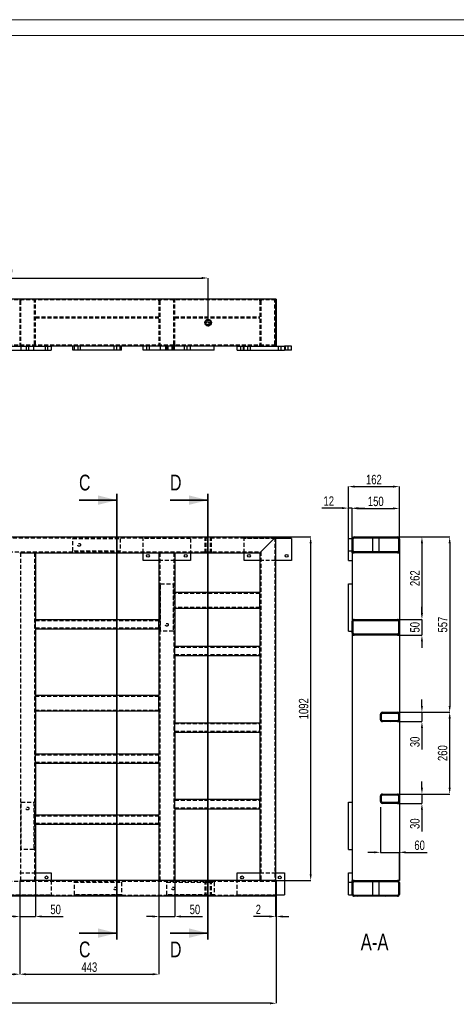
# Model space of a CAD drawing. Header units: millimetres. Extents: x 0 to 841, y 0 to 594.
# Tile 5 of 14: x 235 to 374, y 281 to 594. Entities that reach past the tile are written whole.
import ezdxf

# ---------------------------------------------------------------- set-up
doc = ezdxf.new("R2010")
doc.units = ezdxf.units.MM
doc.header["$PDSIZE"] = -1
doc.linetypes.add('CENTERX2', pattern=[20.32, 12.7, -2.54, 2.54, -2.54])
doc.linetypes.add('HIDDEN', pattern=[1.905, 1.27, -0.635])
for name, color, linetype in [('COTES', 1, 'Continuous'), ('NOTES', 6, 'Continuous'), ('TRAIT-FINS', 9, 'Continuous'), ('TRAIT-MIXTES', 3, 'CENTERX2'), ('TRAIT-TIRET', 2, 'HIDDEN')]:
    doc.layers.add(name, color=color, linetype=linetype)
doc.layers.add('TRAIT-FORT', color=4, linetype='Continuous', lineweight=25)
doc.styles.add('SLDTEXTSTYLE0', font='TXT', dxfattribs={"width": 0.75})
doc.dimstyles.new('SLDDIMSTYLE0', dxfattribs={"dimtxt": 3, "dimasz": 2, "dimexe": 0, "dimexo": 0.0625, "dimgap": 0.75, "dimtad": 1, "dimdec": 0, "dimlfac": 10, "dimrnd": 1e-09, "dimzin": 12, "dimdsep": 46, "dimtxsty": 'SLDTEXTSTYLE0', "dimsah": 1, "dimcen": 0.09, "dimadec": 0, "dimazin": 3, "dimtfac": 1, "dimtdec": 0, "dimtofl": 0, "dimtmove": 0, "dimatfit": 3, "dimfxl": 1, "dimfrac": 2, "dimtolj": 1, "dimtzin": 12, "dimarcsym": 0})
doc.dimstyles.new('SLDDIMSTYLE1', dxfattribs={"dimtxt": 3, "dimasz": 2, "dimexe": 0, "dimexo": 0.0625, "dimgap": 0.75, "dimtad": 1, "dimdec": 0, "dimlfac": 10, "dimrnd": 1e-09, "dimzin": 12, "dimdsep": 46, "dimtxsty": 'SLDTEXTSTYLE0', "dimsah": 1, "dimcen": 0.09, "dimadec": 0, "dimazin": 3, "dimtfac": 1, "dimtdec": 0, "dimtmove": 0, "dimatfit": 0, "dimfxl": 1, "dimfrac": 2, "dimtolj": 1, "dimtzin": 12, "dimarcsym": 0})
pattern_1 = [(45, (0, 0), (-13.4704, 13.4704), []), (45, (4.49, 2e-323), (-13.4704, 13.4704), []), (45, (8.98, 4e-323), (-13.4704, 13.4704), []), (45, (13.47, 6e-323), (-13.4704, 13.4704), [])]

# ---------------------------------------------------------------- blocks, each defined once
blk = doc.blocks.new('_D_2')
at = {"layer": 'COTES', "color": 0, "lineweight": -2, "transparency": 16777216}
for p, q in [((209.6, 320.34), (209.6, 290.63)), ((235, 320.34), (235, 290.63)), ((211.6, 290.63), (233, 290.63))]:
    blk.add_line(p, q, dxfattribs=at)
at = {"layer": 'COTES', "color": 0, "transparency": 16777216}
for points in [[(211.6, 290.96), (211.6, 290.29), (209.6, 290.63)], [(233, 290.96), (233, 290.29), (235, 290.63)]]:
    blk.add_solid(points, dxfattribs=at)
at = {"layer": 'Defpoints', "color": 0, "transparency": 16777216}
for p in [(209.6, 320.4), (235, 320.4), (235, 290.63)]:
    blk.add_point(p, dxfattribs=at)
at = {"layer": 'COTES', "color": 0, "transparency": 16777216, "insert": (222.3, 294.38), "char_height": 3, "attachment_point": 2, "style": 'SLDTEXTSTYLE0'}
blk.add_mtext('\\A1;254', dxfattribs=at)
blk = doc.blocks.new('_D_3')
at = {"layer": 'COTES', "color": 0, "lineweight": -2, "transparency": 16777216}
for p, q in [((235, 320.34), (235, 290.63)), ((279.3, 320.34), (279.3, 290.63)), ((237, 290.63), (277.3, 290.63))]:
    blk.add_line(p, q, dxfattribs=at)
at = {"layer": 'COTES', "color": 0, "transparency": 16777216}
for points in [[(237, 290.96), (237, 290.29), (235, 290.63)], [(277.3, 290.96), (277.3, 290.29), (279.3, 290.63)]]:
    blk.add_solid(points, dxfattribs=at)
at = {"layer": 'Defpoints', "color": 0, "transparency": 16777216}
for p in [(235, 320.4), (279.3, 320.4), (279.3, 290.63)]:
    blk.add_point(p, dxfattribs=at)
at = {"layer": 'COTES', "color": 0, "transparency": 16777216, "insert": (257.15, 294.38), "char_height": 3, "attachment_point": 2, "style": 'SLDTEXTSTYLE0'}
blk.add_mtext('\\A1;443', dxfattribs=at)
blk = doc.blocks.new('_D_4')
at = {"layer": 'COTES', "color": 0, "lineweight": -2, "transparency": 16777216}
for p, q in [((24.9, 315.34), (24.9, 281.4)), ((316.6, 315.34), (316.6, 281.4)), ((314.6, 281.4), (26.9, 281.4))]:
    blk.add_line(p, q, dxfattribs=at)
at = {"layer": 'COTES', "color": 0, "transparency": 16777216}
for points in [[(26.9, 281.74), (26.9, 281.07), (24.9, 281.4)], [(314.6, 281.74), (314.6, 281.07), (316.6, 281.4)]]:
    blk.add_solid(points, dxfattribs=at)
at = {"layer": 'Defpoints', "color": 0, "transparency": 16777216}
for p in [(24.9, 315.4), (316.6, 315.4), (24.9, 281.4)]:
    blk.add_point(p, dxfattribs=at)
at = {"layer": 'COTES', "color": 0, "transparency": 16777216, "insert": (170.75, 285.15), "char_height": 3, "attachment_point": 2, "style": 'SLDTEXTSTYLE0'}
blk.add_mtext('\\A1;2917', dxfattribs=at)
blk = doc.blocks.new('_D_5')
at = {"layer": 'COTES', "color": 0, "lineweight": -2, "transparency": 16777216}
for p, q in [((316.4, 315.94), (316.4, 308.98)), ((316.6, 315.34), (316.6, 308.98)), ((314.4, 308.98), (309.39, 308.98)), ((316.6, 308.98), (316.4, 308.98)), ((318.6, 308.98), (320.6, 308.98))]:
    blk.add_line(p, q, dxfattribs=at)
at = {"layer": 'COTES', "color": 0, "transparency": 16777216}
for points in [[(314.4, 309.31), (314.4, 308.65), (316.4, 308.98)], [(318.6, 309.31), (318.6, 308.65), (316.6, 308.98)]]:
    blk.add_solid(points, dxfattribs=at)
at = {"layer": 'Defpoints', "color": 0, "transparency": 16777216}
for p in [(316.4, 316), (316.6, 315.4), (316.6, 308.98)]:
    blk.add_point(p, dxfattribs=at)
at = {"layer": 'COTES', "color": 0, "transparency": 16777216, "insert": (310.89, 312.73), "char_height": 3, "attachment_point": 2, "style": 'SLDTEXTSTYLE0'}
blk.add_mtext('\\A1;2', dxfattribs=at)
blk = doc.blocks.new('_D_8')
at = {"layer": 'COTES', "color": 0, "lineweight": -2, "transparency": 16777216}
for p, q in [((235, 320.34), (235, 308.98)), ((240, 320.34), (240, 308.98)), ((233, 308.98), (231, 308.98)), ((235, 308.98), (240, 308.98)), ((242, 308.98), (248.87, 308.98))]:
    blk.add_line(p, q, dxfattribs=at)
at = {"layer": 'COTES', "color": 0, "transparency": 16777216}
for points in [[(233, 309.31), (233, 308.65), (235, 308.98)], [(242, 309.31), (242, 308.65), (240, 308.98)]]:
    blk.add_solid(points, dxfattribs=at)
at = {"layer": 'Defpoints', "color": 0, "transparency": 16777216}
for p in [(235, 320.4), (240, 320.4), (235, 308.98)]:
    blk.add_point(p, dxfattribs=at)
at = {"layer": 'COTES', "color": 0, "transparency": 16777216, "insert": (246.43, 312.73), "char_height": 3, "attachment_point": 2, "style": 'SLDTEXTSTYLE0'}
blk.add_mtext('\\A1;50', dxfattribs=at)
blk = doc.blocks.new('_D_9')
at = {"layer": 'COTES', "color": 0, "lineweight": -2, "transparency": 16777216}
for p, q in [((279.3, 320.34), (279.3, 308.98)), ((284.3, 320.34), (284.3, 308.98)), ((277.3, 308.98), (275.3, 308.98)), ((279.3, 308.98), (284.3, 308.98)), ((286.3, 308.98), (293.17, 308.98))]:
    blk.add_line(p, q, dxfattribs=at)
at = {"layer": 'COTES', "color": 0, "transparency": 16777216}
for points in [[(277.3, 309.31), (277.3, 308.65), (279.3, 308.98)], [(286.3, 309.31), (286.3, 308.65), (284.3, 308.98)]]:
    blk.add_solid(points, dxfattribs=at)
at = {"layer": 'Defpoints', "color": 0, "transparency": 16777216}
for p in [(279.3, 320.4), (284.3, 320.4), (279.3, 308.98)]:
    blk.add_point(p, dxfattribs=at)
at = {"layer": 'COTES', "color": 0, "transparency": 16777216, "insert": (290.73, 312.73), "char_height": 3, "attachment_point": 2, "style": 'SLDTEXTSTYLE0'}
blk.add_mtext('\\A1;50', dxfattribs=at)
blk = doc.blocks.new('_D_17')
at = {"layer": 'COTES', "color": 0, "lineweight": -2, "transparency": 16777216}
for p, q in [((316.46, 429.6), (327.54, 429.6)), ((327.54, 322.4), (327.54, 427.6)), ((316.66, 320.4), (327.54, 320.4))]:
    blk.add_line(p, q, dxfattribs=at)
at = {"layer": 'COTES', "color": 0, "transparency": 16777216}
for points in [[(327.21, 427.6), (327.87, 427.6), (327.54, 429.6)], [(327.21, 322.4), (327.87, 322.4), (327.54, 320.4)]]:
    blk.add_solid(points, dxfattribs=at)
at = {"layer": 'Defpoints', "color": 0, "transparency": 16777216}
for p in [(316.4, 429.6), (327.54, 429.6), (316.6, 320.4)]:
    blk.add_point(p, dxfattribs=at)
at = {"layer": 'COTES', "color": 0, "transparency": 16777216, "insert": (323.79, 375), "char_height": 3, "attachment_point": 2, "rotation": 90, "style": 'SLDTEXTSTYLE0'}
blk.add_mtext('\\A1;1092', dxfattribs=at)
blk = doc.blocks.new('_D_29')
at = {"layer": 'COTES', "color": 0, "lineweight": -2, "transparency": 16777216}
for p, q in [((355.2, 429.6), (362.92, 429.6)), ((362.92, 427.6), (362.92, 405.4)), ((355.2, 403.4), (362.92, 403.4))]:
    blk.add_line(p, q, dxfattribs=at)
at = {"layer": 'COTES', "color": 0, "transparency": 16777216}
for points in [[(362.58, 427.6), (363.25, 427.6), (362.92, 429.6)], [(362.58, 405.4), (363.25, 405.4), (362.92, 403.4)]]:
    blk.add_solid(points, dxfattribs=at)
at = {"layer": 'Defpoints', "color": 0, "transparency": 16777216}
for p in [(355.14, 429.6), (355.14, 403.4), (362.92, 403.4)]:
    blk.add_point(p, dxfattribs=at)
at = {"layer": 'COTES', "color": 0, "transparency": 16777216, "insert": (359.17, 416.5), "char_height": 3, "attachment_point": 2, "rotation": 90, "style": 'SLDTEXTSTYLE0'}
blk.add_mtext('\\A1;262', dxfattribs=at)
blk = doc.blocks.new('_D_30')
at = {"layer": 'COTES', "color": 0, "lineweight": -2, "transparency": 16777216}
for p, q in [((355.2, 429.6), (371.74, 429.6)), ((371.74, 427.6), (371.74, 375.9)), ((355.2, 373.9), (371.74, 373.9))]:
    blk.add_line(p, q, dxfattribs=at)
at = {"layer": 'COTES', "color": 0, "transparency": 16777216}
for points in [[(371.41, 427.6), (372.08, 427.6), (371.74, 429.6)], [(371.41, 375.9), (372.08, 375.9), (371.74, 373.9)]]:
    blk.add_solid(points, dxfattribs=at)
at = {"layer": 'Defpoints', "color": 0, "transparency": 16777216}
for p in [(355.14, 429.6), (355.14, 373.9), (371.74, 373.9)]:
    blk.add_point(p, dxfattribs=at)
at = {"layer": 'COTES', "color": 0, "transparency": 16777216, "insert": (367.99, 401.75), "char_height": 3, "attachment_point": 2, "rotation": 90, "style": 'SLDTEXTSTYLE0'}
blk.add_mtext('\\A1;557', dxfattribs=at)
blk = doc.blocks.new('_D_31')
at = {"layer": 'COTES', "color": 0, "lineweight": -2, "transparency": 16777216}
for p, q in [((355.2, 373.9), (371.74, 373.9)), ((371.74, 349.9), (371.74, 371.9)), ((355.2, 347.9), (371.74, 347.9))]:
    blk.add_line(p, q, dxfattribs=at)
at = {"layer": 'COTES', "color": 0, "transparency": 16777216}
for points in [[(371.41, 371.9), (372.08, 371.9), (371.74, 373.9)], [(371.41, 349.9), (372.08, 349.9), (371.74, 347.9)]]:
    blk.add_solid(points, dxfattribs=at)
at = {"layer": 'Defpoints', "color": 0, "transparency": 16777216}
for p in [(355.14, 373.9), (371.74, 373.9), (355.14, 347.9)]:
    blk.add_point(p, dxfattribs=at)
at = {"layer": 'COTES', "color": 0, "transparency": 16777216, "insert": (367.99, 360.9), "char_height": 3, "attachment_point": 2, "rotation": 90, "style": 'SLDTEXTSTYLE0'}
blk.add_mtext('\\A1;260', dxfattribs=at)
blk = doc.blocks.new('_D_32')
at = {"layer": 'COTES', "color": 0, "lineweight": -2, "transparency": 16777216}
for p, q in [((362.92, 349.9), (362.92, 351.9)), ((355.2, 347.9), (362.92, 347.9)), ((362.92, 347.9), (362.92, 344.9)), ((355.2, 344.9), (362.92, 344.9)), ((362.92, 342.9), (362.92, 336.03))]:
    blk.add_line(p, q, dxfattribs=at)
at = {"layer": 'COTES', "color": 0, "transparency": 16777216}
for points in [[(362.58, 349.9), (363.25, 349.9), (362.92, 347.9)], [(362.58, 342.9), (363.25, 342.9), (362.92, 344.9)]]:
    blk.add_solid(points, dxfattribs=at)
at = {"layer": 'Defpoints', "color": 0, "transparency": 16777216}
for p in [(355.14, 347.9), (355.14, 344.9), (362.92, 344.9)]:
    blk.add_point(p, dxfattribs=at)
at = {"layer": 'COTES', "color": 0, "transparency": 16777216, "insert": (359.17, 338.47), "char_height": 3, "attachment_point": 2, "rotation": 90, "style": 'SLDTEXTSTYLE0'}
blk.add_mtext('\\A1;30', dxfattribs=at)
blk = doc.blocks.new('_D_33')
at = {"layer": 'COTES', "color": 0, "lineweight": -2, "transparency": 16777216}
for p, q in [((362.92, 375.9), (362.92, 377.9)), ((355.2, 373.9), (362.92, 373.9)), ((362.92, 373.9), (362.92, 370.9)), ((355.2, 370.9), (362.92, 370.9)), ((362.92, 368.9), (362.92, 362.03))]:
    blk.add_line(p, q, dxfattribs=at)
at = {"layer": 'COTES', "color": 0, "transparency": 16777216}
for points in [[(362.58, 375.9), (363.25, 375.9), (362.92, 373.9)], [(362.58, 368.9), (363.25, 368.9), (362.92, 370.9)]]:
    blk.add_solid(points, dxfattribs=at)
at = {"layer": 'Defpoints', "color": 0, "transparency": 16777216}
for p in [(355.14, 373.9), (355.14, 370.9), (362.92, 370.9)]:
    blk.add_point(p, dxfattribs=at)
at = {"layer": 'COTES', "color": 0, "transparency": 16777216, "insert": (359.17, 364.47), "char_height": 3, "attachment_point": 2, "rotation": 90, "style": 'SLDTEXTSTYLE0'}
blk.add_mtext('\\A1;30', dxfattribs=at)
blk = doc.blocks.new('_D_34')
at = {"layer": 'COTES', "color": 0, "lineweight": -2, "transparency": 16777216}
for p, q in [((362.92, 405.4), (362.92, 407.4)), ((355.2, 403.4), (362.92, 403.4)), ((362.92, 403.4), (362.92, 398.4)), ((355.2, 398.4), (362.92, 398.4)), ((362.92, 396.4), (362.92, 394.4))]:
    blk.add_line(p, q, dxfattribs=at)
at = {"layer": 'COTES', "color": 0, "transparency": 16777216}
for points in [[(362.58, 405.4), (363.25, 405.4), (362.92, 403.4)], [(362.58, 396.4), (363.25, 396.4), (362.92, 398.4)]]:
    blk.add_solid(points, dxfattribs=at)
at = {"layer": 'Defpoints', "color": 0, "transparency": 16777216}
for p in [(355.14, 403.4), (355.14, 398.4), (362.92, 398.4)]:
    blk.add_point(p, dxfattribs=at)
at = {"layer": 'COTES', "color": 0, "transparency": 16777216, "insert": (359.17, 400.9), "char_height": 3, "attachment_point": 2, "rotation": 90, "style": 'SLDTEXTSTYLE0'}
blk.add_mtext('\\A1;50', dxfattribs=at)
blk = doc.blocks.new('_D_35')
at = {"layer": 'COTES', "color": 0, "lineweight": -2, "transparency": 16777216}
for p, q in [((340.74, 429.17), (340.74, 438.67)), ((342.74, 438.67), (353.74, 438.67)), ((355.74, 424.67), (355.74, 438.67))]:
    blk.add_line(p, q, dxfattribs=at)
at = {"layer": 'COTES', "color": 0, "transparency": 16777216}
for points in [[(342.74, 439), (342.74, 438.33), (340.74, 438.67)], [(353.74, 439), (353.74, 438.33), (355.74, 438.67)]]:
    blk.add_solid(points, dxfattribs=at)
at = {"layer": 'Defpoints', "color": 0, "transparency": 16777216}
for p in [(355.74, 438.67), (340.74, 429.1), (355.74, 424.6)]:
    blk.add_point(p, dxfattribs=at)
at = {"layer": 'COTES', "color": 0, "transparency": 16777216, "insert": (348.24, 442.42), "char_height": 3, "attachment_point": 2, "style": 'SLDTEXTSTYLE0'}
blk.add_mtext('\\A1;150', dxfattribs=at)
blk = doc.blocks.new('_D_36')
at = {"layer": 'COTES', "color": 0, "lineweight": -2, "transparency": 16777216}
for p, q in [((337.54, 438.77), (331.04, 438.77)), ((339.54, 429.17), (339.54, 438.77)), ((340.74, 438.77), (339.54, 438.77)), ((340.74, 429.17), (340.74, 438.77)), ((342.74, 438.77), (344.74, 438.77))]:
    blk.add_line(p, q, dxfattribs=at)
at = {"layer": 'COTES', "color": 0, "transparency": 16777216}
for points in [[(337.54, 439.1), (337.54, 438.44), (339.54, 438.77)], [(342.74, 439.1), (342.74, 438.44), (340.74, 438.77)]]:
    blk.add_solid(points, dxfattribs=at)
at = {"layer": 'Defpoints', "color": 0, "transparency": 16777216}
for p in [(340.74, 438.77), (339.54, 429.1), (340.74, 429.1)]:
    blk.add_point(p, dxfattribs=at)
at = {"layer": 'COTES', "color": 0, "transparency": 16777216, "insert": (333.29, 442.52), "char_height": 3, "attachment_point": 2, "style": 'SLDTEXTSTYLE0'}
blk.add_mtext('\\A1;12', dxfattribs=at)
blk = doc.blocks.new('_D_37')
at = {"layer": 'COTES', "color": 0, "lineweight": -2, "transparency": 16777216}
for p, q in [((339.54, 429.17), (339.54, 445.6)), ((341.54, 445.6), (353.74, 445.6)), ((355.74, 424.67), (355.74, 445.6))]:
    blk.add_line(p, q, dxfattribs=at)
at = {"layer": 'COTES', "color": 0, "transparency": 16777216}
for points in [[(341.54, 445.94), (341.54, 445.27), (339.54, 445.6)], [(353.74, 445.94), (353.74, 445.27), (355.74, 445.6)]]:
    blk.add_solid(points, dxfattribs=at)
at = {"layer": 'Defpoints', "color": 0, "transparency": 16777216}
for p in [(355.74, 445.6), (339.54, 429.1), (355.74, 424.6)]:
    blk.add_point(p, dxfattribs=at)
at = {"layer": 'COTES', "color": 0, "transparency": 16777216, "insert": (347.64, 449.35), "char_height": 3, "attachment_point": 2, "style": 'SLDTEXTSTYLE0'}
blk.add_mtext('\\A1;162', dxfattribs=at)
blk = doc.blocks.new('_D_38')
at = {"layer": 'COTES', "color": 0, "lineweight": -2, "transparency": 16777216}
for p, q in [((349.74, 343.77), (349.74, 329.37)), ((347.74, 329.37), (345.74, 329.37)), ((349.74, 329.37), (355.74, 329.37)), ((355.74, 320.47), (355.74, 329.37)), ((357.74, 329.37), (364.62, 329.37))]:
    blk.add_line(p, q, dxfattribs=at)
at = {"layer": 'COTES', "color": 0, "transparency": 16777216}
for points in [[(347.74, 329.7), (347.74, 329.04), (349.74, 329.37)], [(357.74, 329.7), (357.74, 329.04), (355.74, 329.37)]]:
    blk.add_solid(points, dxfattribs=at)
at = {"layer": 'Defpoints', "color": 0, "transparency": 16777216}
for p in [(349.74, 343.84), (355.74, 329.37), (355.74, 320.4)]:
    blk.add_point(p, dxfattribs=at)
at = {"layer": 'COTES', "color": 0, "transparency": 16777216, "insert": (362.18, 333.12), "char_height": 3, "attachment_point": 2, "style": 'SLDTEXTSTYLE0'}
blk.add_mtext('\\A1;60', dxfattribs=at)
blk = doc.blocks.new('_D_62')
at = {"layer": 'COTES', "color": 0, "lineweight": -2, "transparency": 16777216}
for p, q in [((163.9, 499.03), (163.9, 511.9)), ((165.9, 511.9), (292.9, 511.9)), ((294.9, 499.03), (294.9, 511.9))]:
    blk.add_line(p, q, dxfattribs=at)
at = {"layer": 'COTES', "color": 0, "transparency": 16777216}
for points in [[(165.9, 512.23), (165.9, 511.57), (163.9, 511.9)], [(292.9, 512.23), (292.9, 511.57), (294.9, 511.9)]]:
    blk.add_solid(points, dxfattribs=at)
at = {"layer": 'Defpoints', "color": 0, "transparency": 16777216}
for p in [(294.9, 511.9), (163.9, 498.97), (294.9, 498.97)]:
    blk.add_point(p, dxfattribs=at)
at = {"layer": 'COTES', "color": 0, "transparency": 16777216, "insert": (229.4, 515.65), "char_height": 3, "attachment_point": 2, "style": 'SLDTEXTSTYLE0'}
blk.add_mtext('\\A1;1310', dxfattribs=at)
blk = doc.blocks.new('SW_CENTERMARKSYMBOL_4')
at = {"layer": 'TRAIT-MIXTES', "color": 0}
for p, q in [((-0.4, 0), (-1.25, 0)), ((0, 0), (-0.2, 0)), ((0, 0.4), (0, 1.25)), ((0, 0), (0, 0.2)), ((0, 0), (0, -0.2)), ((0, 0), (0.2, 0)), ((0.4, 0), (1.25, 0)), ((0, -0.4), (0, -1.25))]:
    blk.add_line(p, q, dxfattribs=at)

msp = doc.modelspace()

# ---------------------------------------------------------------- hatches: boundary and pattern name
at = {"layer": 'TRAIT-FINS'}
h = msp.add_hatch(dxfattribs=at)
h.set_pattern_fill('DIN 201 ACIER ET FONTE', color=256, style=0, pattern_type=2)
h.set_pattern_definition(pattern_1)
h.paths.add_polyline_path([(339.54, 429.1), (339.54, 425.1), (340.74, 425.1), (340.74, 429.1)], flags=0)
h = msp.add_hatch(dxfattribs=at)
h.set_pattern_fill('DIN 201 ACIER ET FONTE', color=256, style=0, pattern_type=2)
h.set_pattern_definition(pattern_1)
edge = h.paths.add_edge_path(flags=0)
edge.add_arc((341.34, 429), 0.6, 90, 180)
edge.add_line((340.74, 429), (340.74, 425.2))
edge.add_arc((341.34, 425.2), 0.6, 180, 270)
edge.add_line((341.34, 424.6), (355.14, 424.6))
edge.add_arc((355.14, 425.2), 0.6, 270, 360)
edge.add_line((355.74, 425.2), (355.74, 429))
edge.add_arc((355.14, 429), 0.6, 0, 90)
edge.add_line((355.14, 429.6), (341.34, 429.6))
edge = h.paths.add_edge_path(flags=0)
edge.add_line((341.04, 425.2), (341.04, 429))
edge.add_arc((341.34, 429), 0.3, 90, 180, ccw=False)
edge.add_line((341.34, 429.3), (355.14, 429.3))
edge.add_arc((355.14, 429), 0.3, 0, 90, ccw=False)
edge.add_line((355.44, 429), (355.44, 425.2))
edge.add_arc((355.14, 425.2), 0.3, 270, 360, ccw=False)
edge.add_line((355.14, 424.9), (341.34, 424.9))
edge.add_arc((341.34, 425.2), 0.3, 180, 270, ccw=False)
h = msp.add_hatch(dxfattribs=at)
h.set_pattern_fill('DIN 201 ACIER ET FONTE', color=256, style=0, pattern_type=2)
h.set_pattern_definition(pattern_1)
edge = h.paths.add_edge_path(flags=0)
edge.add_line((341.34, 398.4), (355.14, 398.4))
edge.add_arc((355.14, 399), 0.6, 270, 360)
edge.add_line((355.74, 399), (355.74, 402.8))
edge.add_arc((355.14, 402.8), 0.6, 0, 90)
edge.add_line((355.14, 403.4), (341.34, 403.4))
edge.add_arc((341.34, 402.8), 0.6, 90, 180)
edge.add_line((340.74, 402.8), (340.74, 399))
edge.add_arc((341.34, 399), 0.6, 180, 270)
edge = h.paths.add_edge_path(flags=0)
edge.add_arc((341.34, 399), 0.3, 180, 270, ccw=False)
edge.add_line((341.04, 399), (341.04, 402.8))
edge.add_arc((341.34, 402.8), 0.3, 90, 180, ccw=False)
edge.add_line((341.34, 403.1), (355.14, 403.1))
edge.add_arc((355.14, 402.8), 0.3, 0, 90, ccw=False)
edge.add_line((355.44, 402.8), (355.44, 399))
edge.add_arc((355.14, 399), 0.3, 270, 360, ccw=False)
edge.add_line((355.14, 398.7), (341.34, 398.7))
h = msp.add_hatch(dxfattribs=at)
h.set_pattern_fill('DIN 201 ACIER ET FONTE', color=256, style=0, pattern_type=2)
h.set_pattern_definition(pattern_1)
edge = h.paths.add_edge_path(flags=0)
edge.add_arc((350.34, 373.3), 0.6, 90, 180)
edge.add_line((349.74, 373.3), (349.74, 371.5))
edge.add_arc((350.34, 371.5), 0.6, 180, 270)
edge.add_line((350.34, 370.9), (355.14, 370.9))
edge.add_arc((355.14, 371.5), 0.6, 270, 360)
edge.add_line((355.74, 371.5), (355.74, 373.3))
edge.add_arc((355.14, 373.3), 0.6, 0, 90)
edge.add_line((355.14, 373.9), (350.34, 373.9))
edge = h.paths.add_edge_path(flags=0)
edge.add_line((350.04, 371.5), (350.04, 373.3))
edge.add_arc((350.34, 373.3), 0.3, 90, 180, ccw=False)
edge.add_line((350.34, 373.6), (355.14, 373.6))
edge.add_arc((355.14, 373.3), 0.3, 0, 90, ccw=False)
edge.add_line((355.44, 373.3), (355.44, 371.5))
edge.add_arc((355.14, 371.5), 0.3, 270, 360, ccw=False)
edge.add_line((355.14, 371.2), (350.34, 371.2))
edge.add_arc((350.34, 371.5), 0.3, 180, 270, ccw=False)
h = msp.add_hatch(dxfattribs=at)
h.set_pattern_fill('DIN 201 ACIER ET FONTE', color=256, style=0, pattern_type=2)
h.set_pattern_definition(pattern_1)
edge = h.paths.add_edge_path(flags=0)
edge.add_arc((350.34, 347.3), 0.6, 90, 180)
edge.add_line((349.74, 347.3), (349.74, 345.5))
edge.add_arc((350.34, 345.5), 0.6, 180, 270)
edge.add_line((350.34, 344.9), (355.14, 344.9))
edge.add_arc((355.14, 345.5), 0.6, 270, 360)
edge.add_line((355.74, 345.5), (355.74, 347.3))
edge.add_arc((355.14, 347.3), 0.6, 360, 450)
edge.add_line((355.14, 347.9), (350.34, 347.9))
edge = h.paths.add_edge_path(flags=0)
edge.add_line((350.04, 345.5), (350.04, 347.3))
edge.add_arc((350.34, 347.3), 0.3, 90, 180, ccw=False)
edge.add_line((350.34, 347.6), (355.14, 347.6))
edge.add_arc((355.14, 347.3), 0.3, 0, 90, ccw=False)
edge.add_line((355.44, 347.3), (355.44, 345.5))
edge.add_arc((355.14, 345.5), 0.3, 270, 360, ccw=False)
edge.add_line((355.14, 345.2), (350.34, 345.2))
edge.add_arc((350.34, 345.5), 0.3, 180, 270, ccw=False)
h = msp.add_hatch(dxfattribs=at)
h.set_pattern_fill('DIN 201 ACIER ET FONTE', color=256, style=0, pattern_type=2)
h.set_pattern_definition(pattern_1)
edge = h.paths.add_edge_path(flags=0)
edge.add_arc((341.34, 316), 0.6, 180, 270)
edge.add_line((341.34, 315.4), (355.14, 315.4))
edge.add_arc((355.14, 316), 0.6, 270, 360)
edge.add_line((355.74, 316), (355.74, 319.8))
edge.add_arc((355.14, 319.8), 0.6, 0, 90)
edge.add_line((355.14, 320.4), (341.34, 320.4))
edge.add_arc((341.34, 319.8), 0.6, 90, 180)
edge.add_line((340.74, 319.8), (340.74, 316))
edge = h.paths.add_edge_path(flags=0)
edge.add_line((355.14, 315.7), (341.34, 315.7))
edge.add_arc((341.34, 316), 0.3, 180, 270, ccw=False)
edge.add_line((341.04, 316), (341.04, 319.8))
edge.add_arc((341.34, 319.8), 0.3, 90, 180, ccw=False)
edge.add_line((341.34, 320.1), (355.14, 320.1))
edge.add_arc((355.14, 319.8), 0.3, 0, 90, ccw=False)
edge.add_line((355.44, 319.8), (355.44, 316))
edge.add_arc((355.14, 316), 0.3, 270, 360, ccw=False)

# ---------------------------------------------------------------- linework, layer by layer
at = {"lineweight": 18}
for p, q in [((841, 594), (0, 594)), ((836, 589), (5, 589)), ((294.9, 433.55), (294.9, 422.05)), ((294.9, 322.8), (294.9, 313.36))]:
    msp.add_line(p, q, dxfattribs=at)
at = {"lineweight": 35}
for p, q in [((253.87, 441.31), (265.87, 441.31)), ((265.87, 443.31), (265.87, 301.7)), ((282.82, 441.31), (294.82, 441.31)), ((294.82, 443.31), (294.82, 301.7)), ((253.87, 303.7), (265.87, 303.7)), ((282.82, 303.7), (294.82, 303.7))]:
    msp.add_line(p, q, dxfattribs=at)
for points in [[(265.87, 441.31), (259.87, 442.81), (259.87, 439.81)], [(294.82, 441.31), (288.82, 442.81), (288.82, 439.81)], [(265.87, 303.7), (259.87, 305.2), (259.87, 302.2)], [(294.82, 303.7), (288.82, 305.2), (288.82, 302.2)]]:
    msp.add_solid(points, dxfattribs=at)
at = {"layer": 'TRAIT-FORT', "lineweight": 25}
for p, q in [((316.4, 505.22), (25.5, 505.22)), ((316.4, 505.22), (316.4, 504.62)), ((316.6, 505.22), (316.4, 505.22)), ((316.4, 504.62), (316.4, 490.82)), ((316.6, 505.22), (316.6, 504.62)), ((316.6, 504.62), (316.6, 490.82)), ((230, 490.22), (245, 490.22)), ((230, 489.02), (245, 489.02)), ((252.4, 490.22), (245, 490.22)), ((245, 490.22), (245, 489.02)), ((251.9, 489.02), (251.9, 490.22)), ((252.4, 489.02), (251.9, 489.02)), ((252.4, 489.02), (252.4, 490.22)), ((267.4, 490.22), (252.4, 490.22)), ((267.4, 489.02), (252.4, 489.02)), ((281.8, 490.22), (267.4, 490.22)), ((267.4, 489.02), (267.4, 490.22)), ((274.3, 489.02), (274.3, 490.22)), ((279.8, 489.02), (274.3, 489.02)), ((279.8, 489.02), (279.8, 490.22)), ((281.8, 489.02), (279.8, 489.02)), ((296.8, 490.22), (281.8, 490.22)), ((281.8, 489.02), (281.8, 490.22)), ((296.8, 489.02), (281.8, 489.02)), ((304.2, 490.22), (296.8, 490.22)), ((296.8, 489.02), (296.8, 490.22)), ((304.2, 490.22), (319.2, 490.22)), ((304.2, 489.02), (304.2, 490.22)), ((304.2, 489.02), (319.2, 489.02)), ((316.4, 490.82), (316.4, 490.22)), ((316.6, 490.82), (316.6, 490.22)), ((321.4, 490.22), (319.2, 490.22)), ((319.2, 490.22), (319.2, 489.02)), ((321.4, 489.02), (319.2, 489.02)), ((321.4, 489.02), (321.4, 490.22)), ((24.9, 429.6), (316.4, 429.6)), ((315.8, 429), (312, 425.2)), ((316.4, 429.6), (315.8, 429)), ((316.4, 429.6), (316.4, 320.4)), ((321.4, 429.1), (316.4, 429.1)), ((321.4, 429.1), (321.4, 422.1)), ((339.54, 429.1), (340.74, 429.1)), ((339.54, 425.1), (339.54, 429.1)), ((340.74, 425.1), (340.74, 429.1)), ((340.74, 425.2), (340.74, 429)), ((341.04, 425.2), (341.04, 429)), ((341.34, 429.6), (355.14, 429.6)), ((341.34, 429.3), (355.14, 429.3)), ((347.19, 429.3), (347.19, 424.9)), ((349.29, 424.9), (349.29, 429.3)), ((355.44, 429), (355.44, 425.2)), ((355.74, 429), (355.74, 425.2)), ((235, 424.6), (235.6, 424.6)), ((235.6, 424.6), (239.4, 424.6)), ((239.4, 424.6), (240, 424.6)), ((240, 424.6), (240, 403.4)), ((240, 424.6), (279.3, 424.6)), ((274.3, 422.1), (274.3, 424.6)), ((279.3, 424.6), (279.3, 403.4)), ((279.3, 424.6), (279.9, 424.6)), ((279.9, 424.6), (283.7, 424.6)), ((283.7, 424.6), (284.3, 424.6)), ((284.3, 424.6), (284.3, 411.9)), ((284.3, 424.6), (311.4, 424.6)), ((289.3, 424.6), (289.3, 422.1)), ((306.4, 422.1), (306.4, 424.6)), ((311.4, 424.6), (311.4, 411.9)), ((340.74, 425.1), (339.54, 425.1)), ((339.54, 422.1), (339.54, 425.1)), ((340.74, 424.6), (340.74, 425.1)), ((340.74, 424.6), (340.74, 402.8)), ((340.74, 424.6), (341.34, 424.6)), ((355.14, 424.9), (341.34, 424.9)), ((355.14, 424.6), (341.34, 424.6)), ((355.14, 424.6), (355.74, 424.6)), ((355.74, 425.2), (355.74, 424.6)), ((355.74, 424.6), (355.74, 402.8)), ((279.3, 422.1), (274.3, 422.1)), ((289.3, 422.1), (284.3, 422.1)), ((311.4, 422.1), (306.4, 422.1)), ((321.4, 422.1), (316.4, 422.1)), ((339.54, 422.1), (340.74, 422.1)), ((339.54, 399.7), (339.54, 414.7)), ((339.54, 414.7), (340.74, 414.7)), ((311.4, 411.9), (284.3, 411.9)), ((284.3, 411.3), (284.3, 411.9)), ((284.3, 411.3), (284.3, 407.5)), ((311.4, 411.3), (311.4, 411.9)), ((311.4, 407.5), (311.4, 411.3)), ((284.3, 406.9), (284.3, 407.5)), ((284.3, 406.9), (284.3, 394.9)), ((311.4, 406.9), (284.3, 406.9)), ((311.4, 406.9), (311.4, 407.5)), ((311.4, 406.9), (311.4, 394.9)), ((240, 403.4), (279.3, 403.4)), ((240, 402.8), (240, 403.4)), ((240, 401), (240, 402.8)), ((240, 400.4), (240, 401)), ((279.3, 402.8), (279.3, 403.4)), ((279.3, 401), (279.3, 402.8)), ((279.3, 400.4), (279.3, 401)), ((340.74, 399), (340.74, 402.8)), ((341.04, 399), (341.04, 402.8)), ((341.34, 403.4), (355.14, 403.4)), ((341.34, 403.1), (355.14, 403.1)), ((355.44, 402.8), (355.44, 399)), ((355.74, 402.8), (355.74, 399)), ((240, 400.4), (240, 379.2)), ((240, 400.4), (279.3, 400.4)), ((279.3, 400.4), (279.3, 379.2)), ((339.54, 399.7), (340.74, 399.7)), ((340.74, 399), (340.74, 398.4)), ((340.74, 398.4), (340.74, 320.4)), ((340.74, 398.4), (341.34, 398.4)), ((355.14, 398.7), (341.34, 398.7)), ((355.14, 398.4), (341.34, 398.4)), ((355.14, 398.4), (355.74, 398.4)), ((355.74, 399), (355.74, 398.4)), ((355.74, 398.4), (355.74, 373.3)), ((284.3, 394.9), (311.4, 394.9)), ((284.3, 394.3), (284.3, 394.9)), ((284.3, 392.5), (284.3, 394.3)), ((311.4, 394.3), (311.4, 394.9)), ((311.4, 392.5), (311.4, 394.3)), ((284.3, 391.9), (284.3, 392.5)), ((284.3, 391.9), (284.3, 370.57)), ((284.3, 391.9), (311.4, 391.9)), ((311.4, 391.9), (311.4, 392.5)), ((311.4, 391.9), (311.4, 370.57)), ((279.3, 379.2), (240, 379.2)), ((240, 378.6), (240, 379.2)), ((279.3, 378.6), (279.3, 379.2)), ((240, 378.6), (240, 374.8)), ((279.3, 374.8), (279.3, 378.6)), ((240, 374.2), (240, 374.8)), ((240, 374.2), (240, 360.7)), ((279.3, 374.2), (240, 374.2)), ((279.3, 374.2), (279.3, 374.8)), ((279.3, 374.2), (279.3, 360.7)), ((349.74, 371.5), (349.74, 373.3)), ((350.04, 371.5), (350.04, 373.3)), ((350.34, 373.9), (355.14, 373.9)), ((350.34, 373.6), (355.14, 373.6)), ((355.44, 373.3), (355.44, 371.5)), ((355.74, 373.3), (355.74, 371.5)), ((284.3, 370.57), (311.4, 370.57)), ((284.3, 369.97), (284.3, 370.57)), ((284.3, 368.17), (284.3, 369.97)), ((311.4, 369.97), (311.4, 370.57)), ((311.4, 368.17), (311.4, 369.97)), ((355.14, 371.2), (350.34, 371.2)), ((355.14, 370.9), (350.34, 370.9)), ((355.74, 371.5), (355.74, 347.3)), ((284.3, 367.57), (284.3, 368.17)), ((284.3, 367.57), (284.3, 346.24)), ((284.3, 367.57), (311.4, 367.57)), ((311.4, 367.57), (311.4, 368.17)), ((311.4, 367.57), (311.4, 346.24)), ((240, 360.7), (279.3, 360.7)), ((240, 360.1), (240, 360.7)), ((240, 358.3), (240, 360.1)), ((279.3, 360.1), (279.3, 360.7)), ((279.3, 358.3), (279.3, 360.1)), ((240, 357.7), (240, 358.3)), ((240, 357.7), (240, 341.3)), ((240, 357.7), (279.3, 357.7)), ((279.3, 357.7), (279.3, 358.3)), ((279.3, 357.7), (279.3, 341.3)), ((350.34, 347.9), (355.14, 347.9)), ((350.34, 347.6), (355.14, 347.6)), ((284.3, 346.24), (311.4, 346.24)), ((284.3, 345.64), (284.3, 346.24)), ((284.3, 343.84), (284.3, 345.64)), ((311.4, 345.64), (311.4, 346.24)), ((311.4, 343.84), (311.4, 345.64)), ((339.54, 330.3), (339.54, 345.3)), ((339.54, 345.3), (340.74, 345.3)), ((349.74, 345.5), (349.74, 347.3)), ((350.04, 345.5), (350.04, 347.3)), ((355.14, 345.2), (350.34, 345.2)), ((355.14, 344.9), (350.34, 344.9)), ((355.44, 347.3), (355.44, 345.5)), ((355.74, 347.3), (355.74, 345.5)), ((355.74, 345.5), (355.74, 320.4)), ((240, 341.3), (279.3, 341.3)), ((240, 340.7), (240, 341.3)), ((279.3, 340.7), (279.3, 341.3)), ((284.3, 343.24), (284.3, 343.84)), ((284.3, 343.24), (284.3, 320.4)), ((284.3, 343.24), (311.4, 343.24)), ((311.4, 343.24), (311.4, 343.84)), ((311.4, 343.24), (311.4, 320.4)), ((240, 338.9), (240, 340.7)), ((240, 338.3), (240, 338.9)), ((240, 338.3), (240, 320.4)), ((240, 338.3), (279.3, 338.3)), ((279.3, 338.9), (279.3, 340.7)), ((279.3, 338.3), (279.3, 338.9)), ((279.3, 338.3), (279.3, 320.4)), ((339.54, 330.3), (340.74, 330.3)), ((240, 322.9), (245, 322.9)), ((245, 322.9), (245, 320.4)), ((304.2, 322.9), (311.4, 322.9)), ((304.2, 320.4), (304.2, 322.9)), ((316.4, 322.9), (319.2, 322.9)), ((319.2, 322.9), (319.2, 315.9)), ((339.54, 319.9), (339.54, 322.9)), ((339.54, 322.9), (340.74, 322.9)), ((235.6, 320.4), (235, 320.4)), ((239.4, 320.4), (235.6, 320.4)), ((240, 320.4), (239.4, 320.4)), ((279.3, 320.4), (240, 320.4)), ((279.9, 320.4), (279.3, 320.4)), ((283.7, 320.4), (279.9, 320.4)), ((284.3, 320.4), (283.7, 320.4)), ((311.4, 320.4), (284.3, 320.4)), ((312, 320.4), (311.4, 320.4)), ((315.8, 320.4), (312, 320.4)), ((316.4, 320.4), (315.8, 320.4)), ((316.4, 320.4), (316.4, 319.8)), ((316.6, 320.4), (316.4, 320.4)), ((316.4, 319.8), (316.4, 316)), ((316.6, 320.4), (316.6, 319.8)), ((316.6, 319.8), (316.6, 316)), ((339.54, 319.9), (340.74, 319.9)), ((339.54, 315.9), (339.54, 319.9)), ((341.34, 320.4), (340.74, 320.4)), ((340.74, 319.9), (340.74, 320.4)), ((340.74, 316), (340.74, 319.8)), ((341.04, 316), (341.04, 319.8)), ((341.34, 320.4), (355.14, 320.4)), ((341.34, 320.1), (355.14, 320.1)), ((347.19, 320.1), (347.19, 315.7)), ((349.29, 315.7), (349.29, 320.1)), ((355.74, 320.4), (355.14, 320.4)), ((355.44, 319.8), (355.44, 316)), ((355.74, 319.8), (355.74, 316)), ((316.4, 315.4), (24.9, 315.4)), ((316.4, 316), (316.4, 315.4)), ((316.6, 315.4), (316.4, 315.4)), ((316.6, 316), (316.6, 315.4)), ((316.6, 315.9), (319.2, 315.9)), ((339.54, 315.9), (340.74, 315.9)), ((355.14, 315.7), (341.34, 315.7)), ((355.14, 315.4), (341.34, 315.4))]:
    msp.add_line(p, q, dxfattribs=at)
at = {"layer": 'TRAIT-FORT', "lineweight": 25, "flags": 128}
for points in [[(316.4, 429.6), (316.39, 429.59), (316.35, 429.56), (316.3, 429.5), (316.22, 429.43), (316.13, 429.34), (316.03, 429.23), (315.91, 429.12), (315.8, 429)], [(312, 425.2), (311.88, 425.09), (311.77, 424.97), (311.66, 424.87), (311.57, 424.78), (311.5, 424.7), (311.44, 424.65), (311.41, 424.62), (311.4, 424.6)], [(312, 425.2), (311.88, 425.09), (311.77, 424.97), (311.66, 424.87), (311.57, 424.78), (311.5, 424.7), (311.44, 424.65), (311.41, 424.62), (311.4, 424.6)]]:
    msp.add_lwpolyline(points, dxfattribs=at)
at = {"layer": 'TRAIT-FORT', "lineweight": 25}
for centre, radius in [((294.9, 497.72), 1.05), ((294.9, 497.72), 0.75), ((275.8, 423.6), 0.45), ((287.8, 423.6), 0.45), ((307.9, 423.6), 0.45), ((319.9, 423.6), 0.45), ((243.5, 321.4), 0.45), ((305.7, 321.4), 0.45), ((317.7, 321.4), 0.45)]:
    msp.add_circle(centre, radius, dxfattribs=at)
for centre, radius, start, end in [((341.34, 429), 0.6, 90, 180), ((341.34, 429), 0.3, 90, 180), ((355.14, 429), 0.6, 0, 90), ((355.14, 429), 0.3, 0, 90), ((341.34, 425.2), 0.6, 180, 270), ((341.34, 425.2), 0.3, 180, 270), ((355.14, 425.2), 0.6, 270, 360), ((355.14, 425.2), 0.3, 270, 0), ((341.34, 402.8), 0.6, 90, 180), ((341.34, 402.8), 0.3, 90, 180), ((355.14, 402.8), 0.6, 0, 90), ((355.14, 402.8), 0.3, 0, 90), ((341.34, 399), 0.6, 180, 270), ((341.34, 399), 0.3, 180, 270), ((355.14, 399), 0.6, 270, 0), ((355.14, 399), 0.3, 270, 0), ((350.34, 373.3), 0.6, 90, 180), ((350.34, 373.3), 0.3, 90, 180), ((355.14, 373.3), 0.6, 0, 90), ((355.14, 373.3), 0.3, 0, 90), ((350.34, 371.5), 0.6, 180, 270), ((350.34, 371.5), 0.3, 180, 270), ((355.14, 371.5), 0.6, 270, 0), ((355.14, 371.5), 0.3, 270, 0), ((350.34, 347.3), 0.6, 90, 180), ((350.34, 347.3), 0.3, 90, 180), ((355.14, 347.3), 0.6, 360, 90), ((355.14, 347.3), 0.3, 0, 90), ((350.34, 345.5), 0.6, 180, 270), ((350.34, 345.5), 0.3, 180, 270), ((355.14, 345.5), 0.6, 270, 0), ((355.14, 345.5), 0.3, 270, 0), ((341.34, 319.8), 0.6, 90, 180), ((341.34, 319.8), 0.3, 90, 180), ((355.14, 319.8), 0.6, 0, 90), ((355.14, 319.8), 0.3, 0, 90), ((341.34, 316), 0.6, 180, 270), ((341.34, 316), 0.3, 180, 270), ((355.14, 316), 0.6, 270, 0), ((355.14, 316), 0.3, 270, 0)]:
    msp.add_arc(centre, radius, start, end, dxfattribs=at)
at = {"layer": 'TRAIT-TIRET'}
for p, q in [((316.4, 504.92), (25.5, 504.92)), ((235, 505.22), (235, 504.62)), ((235, 504.62), (235, 490.82)), ((235.3, 504.62), (235.3, 490.82)), ((239.7, 490.82), (239.7, 504.62)), ((240, 504.62), (240, 505.22)), ((240, 490.82), (240, 504.62)), ((279.3, 504.62), (279.3, 505.22)), ((279.3, 504.62), (279.3, 490.82)), ((279.6, 504.62), (279.6, 490.82)), ((284, 490.82), (284, 504.62)), ((284.3, 504.62), (284.3, 505.22)), ((284.3, 490.82), (284.3, 504.62)), ((311.4, 504.62), (311.4, 505.22)), ((311.4, 504.62), (311.4, 490.82)), ((311.7, 504.62), (311.7, 490.82)), ((316.1, 490.82), (316.1, 504.62)), ((240, 499.52), (279.3, 499.52)), ((240, 499.22), (279.3, 499.22)), ((284.3, 499.52), (311.4, 499.52)), ((284.3, 499.22), (311.4, 499.22)), ((316.4, 490.52), (25.5, 490.52)), ((235, 490.82), (235, 490.22)), ((235.5, 489.02), (235.5, 490.22)), ((237.05, 490.22), (237.05, 489.02)), ((237.95, 489.02), (237.95, 490.22)), ((239.5, 489.02), (239.5, 490.22)), ((240, 490.22), (240, 490.82)), ((243.05, 490.22), (243.05, 489.02)), ((243.95, 489.02), (243.95, 490.22)), ((253.45, 490.22), (253.45, 489.02)), ((254.35, 489.02), (254.35, 490.22)), ((264.95, 490.22), (264.95, 489.02)), ((265.85, 489.02), (265.85, 490.22)), ((266.9, 489.02), (266.9, 490.22)), ((275.35, 490.22), (275.35, 489.02)), ((276.25, 489.02), (276.25, 490.22)), ((279.3, 490.22), (279.3, 490.82)), ((281.35, 490.22), (281.35, 489.02)), ((282.25, 489.02), (282.25, 490.22)), ((283.35, 490.22), (283.35, 489.02)), ((283.8, 489.02), (283.8, 490.22)), ((284.25, 489.02), (284.25, 490.22)), ((284.3, 490.22), (284.3, 490.82)), ((287.35, 490.22), (287.35, 489.02)), ((288.25, 489.02), (288.25, 490.22)), ((289.3, 489.02), (289.3, 490.22)), ((305.25, 490.22), (305.25, 489.02)), ((306.15, 489.02), (306.15, 490.22)), ((306.4, 489.02), (306.4, 490.22)), ((307.45, 490.22), (307.45, 489.02)), ((308.35, 489.02), (308.35, 490.22)), ((311.4, 490.22), (311.4, 490.82)), ((317.25, 490.22), (317.25, 489.02)), ((318.15, 489.02), (318.15, 490.22)), ((319.45, 490.22), (319.45, 489.02)), ((320.35, 489.02), (320.35, 490.22)), ((25.2, 429.3), (316.1, 429.3)), ((251.9, 425.1), (251.9, 429.1)), ((251.9, 429.1), (266.9, 429.1)), ((266.9, 429.1), (266.9, 425.1)), ((274.3, 424.6), (274.3, 429.1)), ((289.3, 429.1), (274.3, 429.1)), ((289.3, 429.1), (289.3, 424.6)), ((293.85, 429.6), (295.95, 429.6)), ((293.85, 429.6), (293.85, 429.3)), ((293.85, 429.6), (293.85, 424.6)), ((294.15, 429.6), (294.15, 424.6)), ((295.65, 424.6), (295.65, 429.6)), ((295.95, 429.3), (295.95, 429.6)), ((295.95, 424.6), (295.95, 429.6)), ((306.4, 424.6), (306.4, 429.1)), ((316.4, 429.1), (306.4, 429.1)), ((316.1, 429.3), (316.1, 320.4)), ((29.6, 424.9), (311.7, 424.9)), ((235.3, 424.6), (235.3, 320.4)), ((239.7, 424.6), (239.7, 320.4)), ((266.9, 425.1), (251.9, 425.1)), ((279.6, 424.6), (279.6, 320.4)), ((284, 424.6), (284, 320.4)), ((293.85, 424.9), (293.85, 424.6)), ((295.95, 424.6), (295.95, 424.9)), ((311.7, 424.9), (311.7, 320.4)), ((284.3, 422.1), (279.3, 422.1)), ((316.4, 422.1), (311.4, 422.1)), ((279.8, 399.7), (279.8, 414.7)), ((279.8, 414.7), (283.8, 414.7)), ((283.8, 414.7), (283.8, 399.7)), ((311.4, 411.6), (284.3, 411.6)), ((311.4, 407.2), (284.3, 407.2)), ((240, 403.1), (279.3, 403.1)), ((240, 400.7), (279.3, 400.7)), ((283.8, 399.7), (279.8, 399.7)), ((284.3, 394.6), (311.4, 394.6)), ((284.3, 392.2), (311.4, 392.2)), ((279.3, 378.9), (240, 378.9)), ((279.3, 374.5), (240, 374.5)), ((284.3, 370.27), (311.4, 370.27)), ((284.3, 367.87), (311.4, 367.87)), ((240, 360.4), (279.3, 360.4)), ((240, 358), (279.3, 358)), ((235.5, 345.3), (239.5, 345.3)), ((235.5, 330.3), (235.5, 345.3)), ((239.5, 345.3), (239.5, 330.3)), ((284.3, 345.94), (311.4, 345.94)), ((284.3, 343.54), (311.4, 343.54)), ((240, 341), (279.3, 341)), ((240, 338.6), (279.3, 338.6)), ((239.5, 330.3), (235.5, 330.3)), ((235, 322.9), (240, 322.9)), ((311.4, 322.9), (316.4, 322.9)), ((316.4, 320.1), (29.6, 320.1)), ((245, 320.4), (245, 315.9)), ((252.4, 315.9), (252.4, 319.9)), ((252.4, 319.9), (267.4, 319.9)), ((267.4, 319.9), (267.4, 315.9)), ((281.8, 319.9), (296.8, 319.9)), ((281.8, 315.9), (281.8, 319.9)), ((293.85, 320.4), (293.85, 320.1)), ((293.85, 320.4), (293.85, 315.4)), ((294.15, 320.4), (294.15, 315.4)), ((295.65, 315.4), (295.65, 320.4)), ((295.95, 320.1), (295.95, 320.4)), ((295.95, 315.4), (295.95, 320.4)), ((296.8, 319.9), (296.8, 315.9)), ((304.2, 315.9), (304.2, 320.4)), ((316.4, 315.7), (25.2, 315.7)), ((230, 315.9), (245, 315.9)), ((267.4, 315.9), (252.4, 315.9)), ((296.8, 315.9), (281.8, 315.9)), ((293.85, 315.7), (293.85, 315.4)), ((294.9, 315.4), (293.85, 315.4)), ((295.95, 315.4), (294.9, 315.4)), ((295.95, 315.4), (295.95, 315.7)), ((304.2, 315.9), (316.6, 315.9))]:
    msp.add_line(p, q, dxfattribs=at)
for centre in [(253.9, 427.1), (281.8, 401.7), (237.5, 343.3), (265.4, 317.9), (283.8, 317.9)]:
    msp.add_circle(centre, 0.45, dxfattribs=at)
for centre, radius, start, end in [((235.6, 504.62), 0.6, 90, 180), ((235.6, 504.62), 0.3, 90, 180), ((239.4, 504.62), 0.6, 0, 90), ((239.4, 504.62), 0.3, 0, 90), ((279.9, 504.62), 0.6, 90, 180), ((279.9, 504.62), 0.3, 90, 180), ((283.7, 504.62), 0.6, 0, 90), ((283.7, 504.62), 0.3, 0, 90), ((312, 504.62), 0.6, 90, 180), ((312, 504.62), 0.3, 90, 180), ((315.8, 504.62), 0.6, 0, 90), ((315.8, 504.62), 0.3, 0, 90), ((235.6, 490.82), 0.6, 180, 270), ((235.6, 490.82), 0.3, 180, 270), ((239.4, 490.82), 0.6, 270, 0), ((239.4, 490.82), 0.3, 270, 0), ((279.9, 490.82), 0.6, 180, 270), ((279.9, 490.82), 0.3, 180, 270), ((283.7, 490.82), 0.6, 270, 0), ((283.7, 490.82), 0.3, 270, 0), ((312, 490.82), 0.6, 180, 270), ((312, 490.82), 0.3, 180, 270), ((315.8, 490.82), 0.6, 270, 0), ((315.8, 490.82), 0.3, 270, 0)]:
    msp.add_arc(centre, radius, start, end, dxfattribs=at)

# ---------------------------------------------------------------- block references
at = {"layer": 'TRAIT-MIXTES'}
msp.add_blockref('SW_CENTERMARKSYMBOL_4', (294.9, 497.72), dxfattribs=at)

# ---------------------------------------------------------------- texts
at = {"char_height": 5, "attachment_point": 1, "style": 'SLDTEXTSTYLE0'}
for s, insert in [('C', (253.87, 449.39)), ('D', (282.82, 449.39)), ('C', (253.87, 301.01)), ('D', (282.82, 301.01))]:
    msp.add_mtext(s, dxfattribs=dict(at, insert=insert))
at = {"layer": 'NOTES', "insert": (347.87, 303.51), "char_height": 5.292, "attachment_point": 2, "style": 'SLDTEXTSTYLE0'}
msp.add_mtext('A-A', dxfattribs=at)

# ---------------------------------------------------------------- dimensions: what is measured, and where the dimension line sits
at = {"layer": 'COTES'}
for base, p1, p2, dimstyle, picture, middle in [((294.9, 511.9), (163.9, 498.97), (294.9, 498.97), 'SLDDIMSTYLE0', '_D_62', (229.4, 511.9)), ((355.74, 445.6), (339.54, 429.1), (355.74, 424.6), 'SLDDIMSTYLE0', '_D_37', (347.64, 445.6)), ((340.74, 438.77), (339.54, 429.1), (340.74, 429.1), 'SLDDIMSTYLE1', '_D_36', (333.29, 438.77)), ((355.74, 329.37), (349.74, 343.84), (355.74, 320.4), 'SLDDIMSTYLE1', '_D_38', (362.18, 329.37)), ((235, 290.63), (209.6, 320.4), (235, 320.4), 'SLDDIMSTYLE0', '_D_2', (222.3, 290.63)), ((235, 308.98), (240, 320.4), (235, 320.4), 'SLDDIMSTYLE1', '_D_8', (246.43, 308.98)), ((279.3, 290.63), (235, 320.4), (279.3, 320.4), 'SLDDIMSTYLE0', '_D_3', (257.15, 290.63)), ((279.3, 308.98), (284.3, 320.4), (279.3, 320.4), 'SLDDIMSTYLE1', '_D_9', (290.73, 308.98)), ((24.9, 281.4), (316.6, 315.4), (24.9, 315.4), 'SLDDIMSTYLE0', '_D_4', (170.75, 281.4)), ((316.6, 308.98), (316.4, 316), (316.6, 315.4), 'SLDDIMSTYLE1', '_D_5', (310.89, 308.98))]:
    dim = msp.add_linear_dim(base=base, p1=p1, p2=p2, dimstyle=dimstyle, dxfattribs=at)
    dim.commit()
    dim.dimension.update_dxf_attribs({"geometry": picture, "text_midpoint": middle, "dimtype": 160})
for base, p1, p2, angle, dimstyle, picture, middle in [((355.74, 438.67), (340.74, 429.1), (355.74, 424.6), 0, 'SLDDIMSTYLE0', '_D_35', (348.24, 438.67)), ((327.54, 429.6), (316.6, 320.4), (316.4, 429.6), 90, 'SLDDIMSTYLE0', '_D_17', (327.54, 375)), ((362.92, 403.4), (355.14, 429.6), (355.14, 403.4), 90, 'SLDDIMSTYLE0', '_D_29', (362.92, 416.5)), ((371.74, 373.9), (355.14, 429.6), (355.14, 373.9), 90, 'SLDDIMSTYLE0', '_D_30', (371.74, 401.75)), ((362.92, 398.4), (355.14, 403.4), (355.14, 398.4), 90, 'SLDDIMSTYLE1', '_D_34', (362.92, 400.9)), ((362.92, 370.9), (355.14, 373.9), (355.14, 370.9), 90, 'SLDDIMSTYLE1', '_D_33', (362.92, 364.47)), ((371.74, 373.9), (355.14, 347.9), (355.14, 373.9), 90, 'SLDDIMSTYLE0', '_D_31', (371.74, 360.9)), ((362.92, 344.9), (355.14, 347.9), (355.14, 344.9), 90, 'SLDDIMSTYLE1', '_D_32', (362.92, 338.47))]:
    dim = msp.add_linear_dim(base=base, p1=p1, p2=p2, angle=angle, dimstyle=dimstyle, dxfattribs=at)
    dim.commit()
    dim.dimension.update_dxf_attribs({"geometry": picture, "text_midpoint": middle, "dimtype": 160})

doc.saveas('drawing.dxf')
